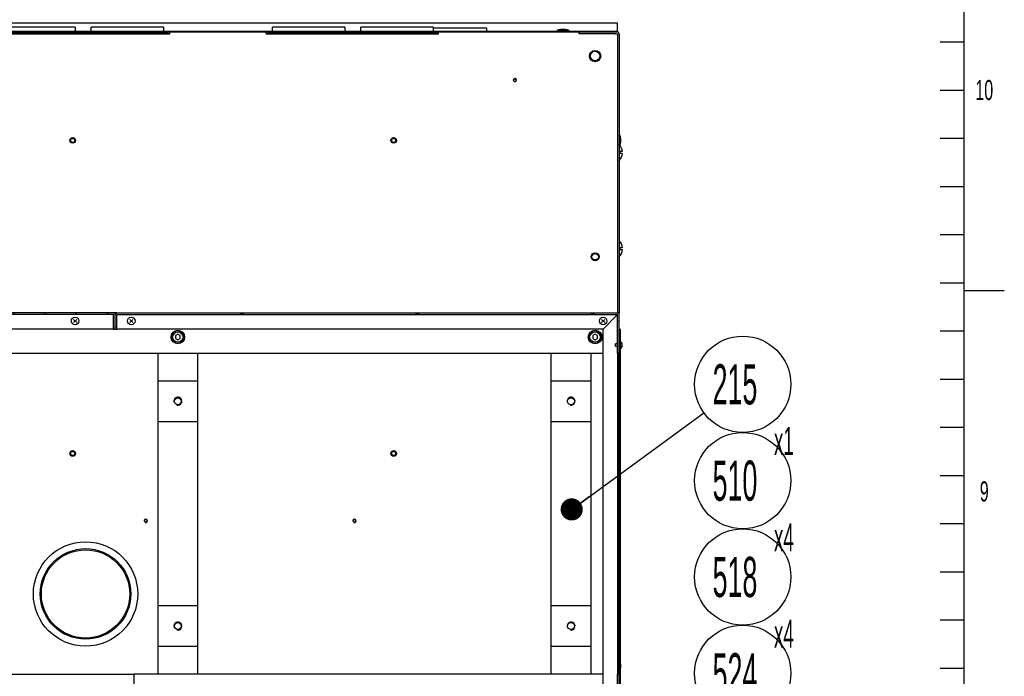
# Model space of a CAD drawing. Header units: millimetres. Extents: x 0 to 8390, y -1 to 5930.
# Tile 64 of 65: x 7133 to 8360, y 4120 to 4938. Entities that reach past the tile are written whole.
import ezdxf

# ---------------------------------------------------------------- set-up
doc = ezdxf.new("R2010")
doc.units = ezdxf.units.MM
doc.header["$LTSCALE"] = 462.55
doc.layers.get('0').update_dxf_attribs({"linetype": 'CONTINUOUS'})
for name, color, linetype in [('02___PRT_ALL_AXES', 7, 'CONTINUOUS'), ('7_ALL_FEATURES', 7, 'CONTINUOUS'), ('ALL_AXIS', 7, 'CONTINUOUS'), ('ALL_COSM_SKETCH', 7, 'CONTINUOUS')]:
    doc.layers.add(name, color=color, linetype=linetype)
doc.styles.get("Standard").update_dxf_attribs({"font": 'txt', "width": 0.5})
doc.styles.add('TEXTSTYLE_2', font='txt', dxfattribs={"width": 0.6})
doc.dimstyles.get("Standard").update_dxf_attribs({"dimtxt": 35, "dimasz": 27.6, "dimexe": 2, "dimexo": 1, "dimtad": 1, "dimdec": 3, "dimdsep": 46, "dimtxsty": 'Standard', "dimblk": '_FILLED', "dimblk1": '_FILLED', "dimblk2": '_FILLED', "dimcen": 0.09, "dimadec": 3, "dimazin": 2, "dimtol": 1, "dimtp": 0.05, "dimtm": 0.05, "dimtfac": 1, "dimtdec": 3, "dimtofl": 0, "dimtmove": 0, "dimatfit": 3, "dimldrblk": '_FILLED', "dimfxl": 0, "dimtolj": 1, "dimarcsym": 0})

# ---------------------------------------------------------------- blocks, each defined once
blk = doc.blocks.new('_FILLED')
at = {"color": 0, "linetype": 'ByBlock'}
blk.add_solid([(0, 0), (-1, 0.163), (-1, -0.163)], dxfattribs=at)
blk = doc.blocks.new('BOM BALLOON 108_BL39', base_point=(8041, 4469.3))
at = {"color": 2, "linetype": 'Continuous'}
blk.add_circle((8034, 4483.4), 60, dxfattribs=at)
at = {"color": 2, "linetype": 'Continuous', "width": 0.5}
for s, height, p in [('215', 50, (7996.5, 4458.4)), ('x1', 35, (8073, 4395.2))]:
    blk.add_text(s, height=height, dxfattribs=at).set_placement(p)
blk = doc.blocks.new('BOM BALLOON 178_BL99', base_point=(8041, 4349.3))
at = {"color": 2, "linetype": 'Continuous'}
blk.add_circle((8034, 4363.4), 60, dxfattribs=at)
at = {"color": 2, "linetype": 'Continuous', "width": 0.5}
for s, height, p in [('510', 50, (7996.5, 4338.4)), ('x4', 35, (8073, 4275.2))]:
    blk.add_text(s, height=height, dxfattribs=at).set_placement(p)
blk = doc.blocks.new('BOM BALLOON 186_BL101', base_point=(8041, 4229.3))
at = {"color": 2, "linetype": 'Continuous'}
blk.add_circle((8034, 4243.4), 60, dxfattribs=at)
at = {"color": 2, "linetype": 'Continuous', "width": 0.5}
for s, height, p in [('518', 50, (7996.5, 4218.4)), ('x4', 35, (8073, 4155.2))]:
    blk.add_text(s, height=height, dxfattribs=at).set_placement(p)
blk = doc.blocks.new('BOM BALLOON 192_BL103', base_point=(8041, 4109.3))
at = {"color": 2, "linetype": 'Continuous'}
blk.add_circle((8034, 4123.4), 60, dxfattribs=at)
at = {"color": 2, "linetype": 'Continuous', "width": 0.5}
for s, height, p in [('524', 50, (7996.5, 4098.4)), ('x4', 35, (8073, 4035.2))]:
    blk.add_text(s, height=height, dxfattribs=at).set_placement(p)

msp = doc.modelspace()

# ---------------------------------------------------------------- hatches: boundary and pattern name
at = {"linetype": 'Continuous'}
h = msp.add_hatch(dxfattribs=at)
h.set_pattern_fill('DEFAULT__158', color=2, scale=35.36007, angle=245, style=0, pattern_type=0)
h.set_pattern_definition([(245, (0, 0), (32.0471, -14.94381), [])])
edge = h.paths.add_edge_path()
edge.add_line((6880.1, 4074.3), (6880.1, 4570.3))
edge.add_arc((6882.1, 4570.3), 2, 90, 180)
edge.add_line((7250.1, 4572.3), (6882.1, 4572.3))
edge.add_arc((7250.1, 4570.3), 2, 0, 90)
edge.add_line((7252.1, 4552.3), (7252.1, 4570.3))
edge.add_line((7252.1, 4552.3), (7250.1, 4552.3))
edge.add_line((7250.1, 4552.3), (7250.1, 4570.3))
edge.add_line((7250.1, 4570.3), (6882.1, 4570.3))
edge.add_line((6882.1, 4074.3), (6882.1, 4570.3))
edge.add_line((6897.1, 4074.3), (6882.1, 4074.3))
edge.add_line((6897.1, 4072.3), (6897.1, 4074.3))
edge.add_line((6897.1, 4072.3), (6882.1, 4072.3))
edge.add_arc((6882.1, 4074.3), 2, 180, 270)
h = msp.add_hatch(dxfattribs=at)
h.set_pattern_fill('DEFAULT__159', color=2, scale=56.547748, angle=165, style=0, pattern_type=0)
h.set_pattern_definition([(165, (0, 0), (-14.63563, -54.62093), [])])
edge = h.paths.add_edge_path()
edge.add_line((7880.1, 4522.3), (7880.1, 4570.3))
edge.add_line((7880.1, 4522.3), (7878.1, 4522.3))
edge.add_line((7878.1, 4522.3), (7878.1, 4570.3))
edge.add_line((7254.1, 4570.3), (7878.1, 4570.3))
edge.add_line((7254.1, 4552.3), (7254.1, 4570.3))
edge.add_line((7252.1, 4552.3), (7254.1, 4552.3))
edge.add_line((7252.1, 4552.3), (7252.1, 4570.3))
edge.add_arc((7254.1, 4570.3), 2, 90, 180)
edge.add_line((7254.1, 4572.3), (7878.1, 4572.3))
edge.add_arc((7878.1, 4570.3), 2, 0, 90)
edge = h.paths.add_edge_path()
edge.add_line((7880.1, 4074.3), (7880.1, 4122.3))
edge.add_arc((7878.1, 4074.3), 2, 270, 360)
edge.add_line((7304.1, 4072.3), (7878.1, 4072.3))
edge.add_line((7304.1, 4072.3), (7304.1, 4074.3))
edge.add_line((7304.1, 4074.3), (7878.1, 4074.3))
edge.add_line((7878.1, 4074.3), (7878.1, 4122.3))
edge.add_line((7880.1, 4122.3), (7878.1, 4122.3))
h = msp.add_hatch(dxfattribs=at)
h.set_pattern_fill('DEFAULT__157', color=2, scale=35.258011, angle=85, style=0, pattern_type=0)
h.set_pattern_definition([(85, (0, 0), (-35.12384, 3.07294), [])])
edge = h.paths.add_edge_path()
edge.add_line((7880.1, 4552.3), (7880.1, 4092.3))
edge.add_line((7881.3, 4552.3), (7880.1, 4552.3))
edge.add_line((7881.3, 4552.3), (7881.3, 4092.3))
edge.add_line((7881.3, 4092.3), (7880.1, 4092.3))

# ---------------------------------------------------------------- linework, layer by layer
at = {"color": 7, "linetype": 'Continuous'}
for p, q in [((8310, 100), (8310, 5840)), ((7317.8, 4922.3), (7107.4, 4922.3)), ((7652.8, 4922.3), (7442.4, 4922.3)), ((7817.2, 4924.3), (7802.9, 4924.3)), ((7830.1, 4920), (7830.1, 4922.3)), ((7830.1, 4922.3), (7877.8, 4922.3)), ((7878.1, 4922.3), (7877.8, 4922.3)), ((7878.1, 4922.3), (7878.1, 4923.5)), ((7875.5, 4920), (7877.8, 4920)), ((7877.8, 4920), (7877.8, 4572.3)), ((7880.1, 4920), (7880.1, 4572.3)), ((7880.8, 4780.2), (7880.8, 4794.5)), ((7882, 4785.6), (7882, 4785.6)), ((7884, 4773.5), (7881.1, 4773.5)), ((7881.1, 4771.2), (7881.1, 4773.5)), ((7881.1, 4771.2), (7884, 4771.2)), ((7884, 4653.5), (7881.1, 4653.5)), ((7881.1, 4651.2), (7881.1, 4653.5)), ((7881.1, 4651.2), (7884, 4651.2)), ((7250.1, 4572.3), (6882.1, 4572.3)), ((7250.1, 4570.3), (6882.1, 4570.3)), ((7250.1, 4552.3), (7250.1, 4570.3)), ((7252.1, 4552.3), (7252.1, 4570.3)), ((7254.1, 4572.3), (7878.1, 4572.3)), ((7254.1, 4552.3), (7254.1, 4570.3)), ((7254.1, 4570.3), (7878.1, 4570.3)), ((7878.1, 4522.3), (7878.1, 4570.3)), ((7880.1, 4074.3), (7880.1, 4570.3)), ((7250.1, 4552.3), (7254.1, 4552.3)), ((7881.3, 4552.3), (7880.1, 4552.3)), ((7881.3, 4552.3), (7881.3, 4092.3)), ((7322.4, 4543.4), (7323.7, 4543.4)), ((7322.4, 4542.4), (7323.6, 4542.4)), ((7322.4, 4542.2), (7323.6, 4542.2)), ((7330.1, 4545.8), (7327.1, 4544.1)), ((7327.1, 4544.1), (7327.1, 4540.6)), ((7327.1, 4540.6), (7330.1, 4538.9)), ((7333.1, 4544.1), (7330.1, 4545.8)), ((7330.1, 4538.9), (7333.1, 4540.6)), ((7333.1, 4540.6), (7333.1, 4544.1)), ((7842.4, 4543.4), (7843.7, 4543.4)), ((7842.4, 4542.4), (7843.6, 4542.4)), ((7842.4, 4542.2), (7843.6, 4542.2)), ((7850.1, 4545.8), (7847.1, 4544.1)), ((7847.1, 4544.1), (7847.1, 4540.6)), ((7847.1, 4540.6), (7850.1, 4538.9)), ((7853.1, 4544.1), (7850.1, 4545.8)), ((7850.1, 4538.9), (7853.1, 4540.6)), ((7853.1, 4540.6), (7853.1, 4544.1)), ((7880.1, 4522.3), (7878.1, 4522.3)), ((7882, 4130.6), (7882, 4130.6)), ((7880.1, 4122.3), (7878.1, 4122.3)), ((7878.1, 4074.3), (7878.1, 4122.3))]:
    msp.add_line(p, q, dxfattribs=at)
at = {"color": 3, "linetype": 'Continuous'}
for p, q in [((7878.1, 4933.5), (6882.1, 4933.5)), ((7878.1, 4923.5), (7878.1, 4933.5)), ((6882.1, 4923.5), (7878.1, 4923.5)), ((7202.1, 4928.3), (7112.1, 4928.3)), ((7202.1, 4928.3), (7202.1, 4923.5)), ((7222.1, 4923.5), (7222.1, 4928.3)), ((7312.1, 4928.3), (7222.1, 4928.3)), ((7312.1, 4928.3), (7312.1, 4923.5)), ((7448.1, 4923.5), (7448.1, 4928.3)), ((7538.1, 4928.3), (7448.1, 4928.3)), ((7538.1, 4928.3), (7538.1, 4923.5)), ((7558.1, 4923.5), (7558.1, 4928.3)), ((7648.1, 4928.3), (7558.1, 4928.3)), ((7648.1, 4928.3), (7648.1, 4923.5)), ((7875.5, 4920), (7830.1, 4920)), ((6985.1, 4122.3), (7275.1, 4122.3)), ((7275.1, 4122.3), (7275.1, 4074.6))]:
    msp.add_line(p, q, dxfattribs=at)
at = {"color": 2, "linetype": 'Continuous'}
for p, q in [((8280, 4910), (8310, 4910)), ((8280, 4850), (8310, 4850)), ((8280, 4790), (8310, 4790)), ((8280, 4730), (8310, 4730)), ((8280, 4670), (8310, 4670)), ((8280, 4610), (8310, 4610)), ((8360, 4600), (8310, 4600)), ((8280, 4550), (8310, 4550)), ((8280, 4490), (8310, 4490)), ((8280, 4430), (8310, 4430)), ((8280, 4370), (8310, 4370)), ((8280, 4310), (8310, 4310)), ((8280, 4250), (8310, 4250)), ((8280, 4190), (8310, 4190)), ((8280, 4130), (8310, 4130))]:
    msp.add_line(p, q, dxfattribs=at)
at = {"color": 7, "linetype": 'Continuous'}
for centre, radius in [((7330.1, 4462.3), 4.25), ((7820.1, 4462.3), 4.25), ((7215.1, 4222.3), 65), ((7215.1, 4222.3), 56.4), ((7215.1, 4222.3), 55), ((7330.1, 4182.3), 4.25), ((7820.1, 4182.3), 4.25)]:
    msp.add_circle(centre, radius, dxfattribs=at)
for centre, radius, start, end in [((7809.3, 4920.4), 5.12, 81.7166, 92.7863), ((7810.8, 4920.4), 5.12, 87.2137, 98.2834), ((7877.8, 4920), 2.3, 0, 90), ((7866.9, 4787.8), 15.2, 358.4039, 4.8501), ((7866.8, 4787.8), 15.3, 351.9945, 358.3939), ((7866.9, 4786.9), 15.2, 355.1499, 1.5961), ((7250.1, 4570.3), 2, 0, 90), ((7254.1, 4570.3), 2, 90, 180), ((7878.1, 4570.3), 2, 0, 90), ((7330.1, 4542.3), 7.7, 180.6353, 179.3647), ((7850.1, 4542.3), 7.7, 180.6353, 179.3647), ((7866.5, 4132.8), 15.6, 341.1846, 351.9262), ((7866.6, 4132), 15.5, 341.1763, 355.0886), ((7866.9, 4132.8), 15.2, 358.4039, 4.8501), ((7866.8, 4132.8), 15.3, 351.9945, 358.3939), ((7866.9, 4131.9), 15.2, 355.1499, 1.5961)]:
    msp.add_arc(centre, radius, start, end, dxfattribs=at)
at = {"color": 2, "linetype": 'Continuous'}
for centre, radius in [((7750.1, 4862.3), 2), ((7330.1, 4462.3), 5), ((7820.1, 4462.3), 5), ((7290.1, 4313.3), 2), ((7550.1, 4313.3), 2), ((7330.1, 4182.3), 5), ((7820.1, 4182.3), 5)]:
    msp.add_arc(centre, radius, 255, 195, dxfattribs=at)
at = {"color": 7, "linetype": 'Continuous'}
for points, knots in [([(7809.1, 4925.6), (7808.5, 4925.5), (7807.3, 4925.3), (7806.3, 4924.7), (7805.8, 4924.3)], [0, 0, 0, 0, 0.47942, 1, 1, 1, 1]), ([(7807.3, 4924.3), (7807.5, 4924.4), (7808.3, 4925), (7809.3, 4925.4), (7810.1, 4925.5)], [0, 0, 0, 0, 0.266727, 1, 1, 1, 1]), ([(7882, 4785.6), (7881.9, 4785.3), (7881.7, 4783.9), (7881.2, 4782.6), (7880.8, 4781.6)], [0, 0, 0, 0, 0.248738, 1, 1, 1, 1]), ([(7880.8, 4780.8), (7881, 4781.1), (7881.6, 4782.7), (7881.9, 4784.4), (7882, 4785.6)], [0, 0, 0, 0, 0.252412, 1, 1, 1, 1])]:
    msp.add_open_spline(points, degree=3, knots=knots, dxfattribs=at)
at = {"layer": '02___PRT_ALL_AXES', "color": 3, "linetype": 'Continuous'}
for centre, radius in [((7850.1, 4892.3), 7), ((7750.1, 4862.3), 1.65), ((7199.1, 4787.3), 3.5), ((7599.1, 4787.3), 3.5), ((7850.1, 4642.3), 5), ((7199.1, 4397.3), 3.5), ((7599.1, 4397.3), 3.5), ((7290.1, 4313.3), 1.65), ((7550.1, 4313.3), 1.65)]:
    msp.add_circle(centre, radius, dxfattribs=at)
at = {"layer": '02___PRT_ALL_AXES', "color": 7, "linetype": 'Continuous'}
for centre, radius, start, end in [((7805.1, 4922.8), 1, 90, 131.4096), ((7815, 4922.8), 1, 48.5904, 90), ((7879.3, 4792.3), 1, 0, 41.4096), ((7879.3, 4782.4), 1, 318.5904, 360), ((7869.6, 4772.3), 14.5, 42.055, 42.3515), ((7869.6, 4772.3), 14.5, 4.5499, 37.1902), ((7869.6, 4772.3), 14.5, 316.3972, 355.4501), ((7869.6, 4652.3), 14.5, 4.5499, 43.6028), ((7869.6, 4652.3), 14.5, 316.3972, 355.4501)]:
    msp.add_arc(centre, radius, start, end, dxfattribs=at)
at = {"layer": '7_ALL_FEATURES', "color": 7, "linetype": 'Continuous'}
for p, q in [((7317.8, 4920.7), (7107.4, 4920.7)), ((7317.8, 4922.3), (7317.8, 4920)), ((7320.1, 4922.3), (7317.8, 4922.3)), ((7440.1, 4922.3), (7442.4, 4922.3)), ((7442.4, 4922.3), (7442.4, 4920)), ((7652.8, 4920.7), (7442.4, 4920.7)), ((7652.8, 4922.3), (7652.8, 4920)), ((7655.1, 4922.3), (7652.8, 4922.3)), ((7254.1, 4572.3), (7250.1, 4572.3)), ((7878.1, 4570.3), (7860.1, 4552.3)), ((7880.1, 4572.3), (7878.1, 4572.3)), ((7880.1, 4570.3), (7880.1, 4572.3)), ((7250.1, 4552.3), (6900.1, 4552.3)), ((7860.1, 4552.3), (7254.1, 4552.3)), ((7860.1, 4109), (7860.1, 4552.3)), ((6900.1, 4522.3), (7860.1, 4522.3)), ((7305.1, 4522.3), (7305.1, 4122.3)), ((7355.1, 4122.3), (7355.1, 4522.3)), ((7795.1, 4522.3), (7795.1, 4122.3)), ((7845.1, 4122.3), (7845.1, 4522.3)), ((7878.1, 4522.3), (7878.1, 4122.3)), ((7355.1, 4487.3), (7305.1, 4487.3)), ((7845.1, 4487.3), (7795.1, 4487.3)), ((7305.1, 4437.3), (7355.1, 4437.3)), ((7795.1, 4437.3), (7845.1, 4437.3)), ((7355.1, 4207.3), (7305.1, 4207.3)), ((7845.1, 4207.3), (7795.1, 4207.3)), ((7305.1, 4157.3), (7355.1, 4157.3)), ((7795.1, 4157.3), (7845.1, 4157.3)), ((7860.1, 4122.3), (7275.1, 4122.3))]:
    msp.add_line(p, q, dxfattribs=at)
at = {"layer": '7_ALL_FEATURES', "color": 3, "linetype": 'Continuous'}
for p, q in [((7320.1, 4920), (7320.1, 4922.3)), ((7320.1, 4922.3), (7440.1, 4922.3)), ((7440.1, 4920), (7440.1, 4922.3)), ((7655.1, 4920), (7655.1, 4922.3)), ((7655.1, 4922.3), (7830.1, 4922.3)), ((7105.1, 4920), (7320.1, 4920)), ((7440.1, 4920), (7655.1, 4920))]:
    msp.add_line(p, q, dxfattribs=at)
at = {"layer": 'ALL_AXIS', "color": 7, "linetype": 'Continuous'}
for p, q in [((7648.1, 4927.5), (7715.1, 4927.5)), ((7715.1, 4923.5), (7715.1, 4927.5)), ((7802.9, 4924.3), (7802.9, 4923.8)), ((7817.2, 4923.8), (7802.9, 4923.8)), ((7817.2, 4924.3), (7817.2, 4923.8)), ((7880.8, 4794.5), (7880.3, 4794.5)), ((7880.3, 4780.2), (7880.3, 4794.5)), ((7880.8, 4780.2), (7880.3, 4780.2)), ((7878.1, 4533.9), (7875.3, 4533.9)), ((7875.3, 4530.7), (7875.3, 4533.9)), ((7878.1, 4530.7), (7875.3, 4530.7)), ((7881.6, 4537), (7881.3, 4537)), ((7881.6, 4527.6), (7881.3, 4527.6)), ((7881.6, 4527.6), (7881.6, 4537))]:
    msp.add_line(p, q, dxfattribs=at)
for centre, radius in [((7850.1, 4892.3), 6), ((7199.1, 4787.3), 2.5), ((7599.1, 4787.3), 2.5), ((7850.1, 4642.3), 4), ((7202.1, 4562.3), 4.7), ((7272.1, 4562.3), 4.7), ((7860.1, 4562.3), 4.7), ((7330.1, 4542.3), 8.5), ((7330.1, 4542.3), 6.5), ((7850.1, 4542.3), 8.5), ((7850.1, 4542.3), 6.5), ((7199.1, 4397.3), 2.5), ((7599.1, 4397.3), 2.5)]:
    msp.add_circle(centre, radius, dxfattribs=at)
for centre, radius, start, end in [((7810.1, 4905.3), 20.3, 92.8105, 110.6097), ((7810.1, 4905.3), 20.3, 69.3903, 87.1895), ((7861.8, 4787.3), 20.3, 4.8605, 20.6097), ((7861.8, 4787.3), 20.3, 339.3903, 355.1395), ((7877.7, 4532.3), 6.1, 309.6019, 50.3981), ((7861.8, 4132.3), 20.3, 4.8605, 16.4039), ((7861.8, 4132.3), 20.3, 343.5961, 355.1395)]:
    msp.add_arc(centre, radius, start, end, dxfattribs=at)
at = {"layer": 'ALL_COSM_SKETCH', "color": 7, "linetype": 'Continuous'}
for p, q in [((7200.1, 4560.3), (7204.1, 4564.3)), ((7204.1, 4560.3), (7200.1, 4564.3)), ((7270.1, 4560.3), (7274.1, 4564.3)), ((7274.1, 4560.3), (7270.1, 4564.3)), ((7858.1, 4560.3), (7862.1, 4564.3)), ((7862.1, 4560.3), (7858.1, 4564.3))]:
    msp.add_line(p, q, dxfattribs=at)
for points, knots in [([(7883.7, 4533), (7883.7, 4533), (7883.7, 4533.1), (7883.7, 4533.2), (7883.6, 4533.2), (7883.6, 4533.2), (7883.6, 4533.3), (7883.6, 4533.3), (7883.6, 4533.3), (7883.6, 4533.4), (7883.6, 4533.4), (7883.6, 4533.5), (7883.6, 4533.5), (7883.5, 4533.5), (7883.5, 4533.6), (7883.5, 4533.6), (7883.5, 4533.7), (7883.5, 4533.7), (7883.5, 4533.7), (7883.4, 4533.7), (7883.4, 4533.8), (7883.4, 4533.8), (7883.4, 4533.9), (7883.3, 4533.9), (7883.3, 4533.9), (7883.3, 4534), (7883.3, 4534), (7883.3, 4534), (7883.2, 4534.1), (7883.2, 4534.1), (7883.2, 4534.1), (7883.2, 4534.1), (7883.2, 4534.2), (7883.1, 4534.2), (7883.1, 4534.3), (7883.1, 4534.3)], [0, 0, 0, 0, 0.0625, 0.125, 0.15625, 0.171875, 0.1875, 0.21875, 0.25, 0.28125, 0.3125, 0.328125, 0.34375, 0.375, 0.4375, 0.46875, 0.484375, 0.5, 0.515625, 0.53125, 0.5625, 0.625, 0.65625, 0.671875, 0.6875, 0.71875, 0.75, 0.78125, 0.8125, 0.828125, 0.84375, 0.859375, 0.875, 0.9375, 1, 1, 1, 1]), ([(7883.1, 4530.3), (7883.1, 4530.4), (7883.1, 4530.4), (7883.2, 4530.5), (7883.2, 4530.5), (7883.2, 4530.5), (7883.2, 4530.6), (7883.3, 4530.6), (7883.3, 4530.7), (7883.3, 4530.7), (7883.3, 4530.7), (7883.3, 4530.8), (7883.4, 4530.8), (7883.4, 4530.8), (7883.4, 4530.9), (7883.4, 4530.9), (7883.5, 4531), (7883.5, 4531), (7883.5, 4531), (7883.5, 4531), (7883.5, 4531.1), (7883.5, 4531.1), (7883.6, 4531.2), (7883.6, 4531.2), (7883.6, 4531.2), (7883.6, 4531.3), (7883.6, 4531.3), (7883.6, 4531.4), (7883.6, 4531.4), (7883.6, 4531.4), (7883.6, 4531.4), (7883.7, 4531.5), (7883.7, 4531.6), (7883.7, 4531.6), (7883.7, 4531.7)], [0, 0, 0, 0, 0.0625, 0.125, 0.15625, 0.171875, 0.1875, 0.21875, 0.25, 0.28125, 0.3125, 0.328125, 0.34375, 0.375, 0.4375, 0.46875, 0.484375, 0.5, 0.515625, 0.53125, 0.5625, 0.625, 0.65625, 0.671875, 0.6875, 0.71875, 0.75, 0.78125, 0.8125, 0.828125, 0.84375, 0.875, 0.9375, 1, 1, 1, 1]), ([(7883.8, 4532.3), (7883.8, 4532.4), (7883.8, 4532.4), (7883.8, 4532.5), (7883.8, 4532.5), (7883.8, 4532.5), (7883.8, 4532.5), (7883.8, 4532.5), (7883.8, 4532.6), (7883.8, 4532.6), (7883.8, 4532.6), (7883.8, 4532.6), (7883.8, 4532.7), (7883.8, 4532.7), (7883.7, 4532.7), (7883.7, 4532.7), (7883.7, 4532.8), (7883.7, 4532.8), (7883.7, 4532.8), (7883.7, 4532.8), (7883.7, 4532.8), (7883.7, 4532.9), (7883.7, 4532.9), (7883.7, 4532.9), (7883.7, 4533), (7883.7, 4533)], [0, 0, 0, 0, 0.125, 0.1875, 0.25, 0.28125, 0.3125, 0.328125, 0.34375, 0.375, 0.4375, 0.46875, 0.5, 0.53125, 0.5625, 0.625, 0.65625, 0.671875, 0.6875, 0.71875, 0.75, 0.8125, 0.84375, 0.875, 1, 1, 1, 1]), ([(7883.7, 4531.7), (7883.7, 4531.7), (7883.7, 4531.7), (7883.7, 4531.8), (7883.7, 4531.8), (7883.7, 4531.8), (7883.7, 4531.9), (7883.7, 4531.9), (7883.7, 4531.9), (7883.7, 4531.9), (7883.7, 4531.9), (7883.7, 4532), (7883.8, 4532), (7883.8, 4532), (7883.8, 4532), (7883.8, 4532.1), (7883.8, 4532.1), (7883.8, 4532.1), (7883.8, 4532.1), (7883.8, 4532.1), (7883.8, 4532.2), (7883.8, 4532.2), (7883.8, 4532.2), (7883.8, 4532.3), (7883.8, 4532.3), (7883.8, 4532.3)], [0, 0, 0, 0, 0.125, 0.1875, 0.25, 0.28125, 0.3125, 0.328125, 0.34375, 0.375, 0.4375, 0.46875, 0.5, 0.53125, 0.5625, 0.625, 0.65625, 0.671875, 0.6875, 0.71875, 0.75, 0.8125, 0.84375, 0.875, 1, 1, 1, 1])]:
    msp.add_open_spline(points, degree=3, knots=knots, dxfattribs=at)

# ---------------------------------------------------------------- block references
at = {"color": 2, "linetype": 'Continuous'}
for name, p in [('BOM BALLOON 108_BL39', (8041, 4469.3)), ('BOM BALLOON 178_BL99', (8041, 4349.3)), ('BOM BALLOON 186_BL101', (8041, 4229.3)), ('BOM BALLOON 192_BL103', (8041, 4109.3))]:
    msp.add_blockref(name, p, dxfattribs=at)

# ---------------------------------------------------------------- texts
at = {"color": 2, "linetype": 'Continuous', "char_height": 25, "attachment_point": 2, "line_spacing_factor": 0.9, "style": 'TEXTSTYLE_2'}
for s, insert, width in [('10', (8335, 4862.5), 30), ('9', (8335, 4362.5), 15)]:
    msp.add_mtext(s, dxfattribs=dict(at, insert=insert, width=width))

# ---------------------------------------------------------------- leaders
at = {"color": 2, "linetype": 'Continuous'}
msp.add_leader([(7820.9, 4327.6), (7985.6, 4448)], dimstyle='Standard', override={"dimtad": 0, "dimldrblk": 'DOT'}, dxfattribs=at)

doc.saveas('drawing.dxf')
